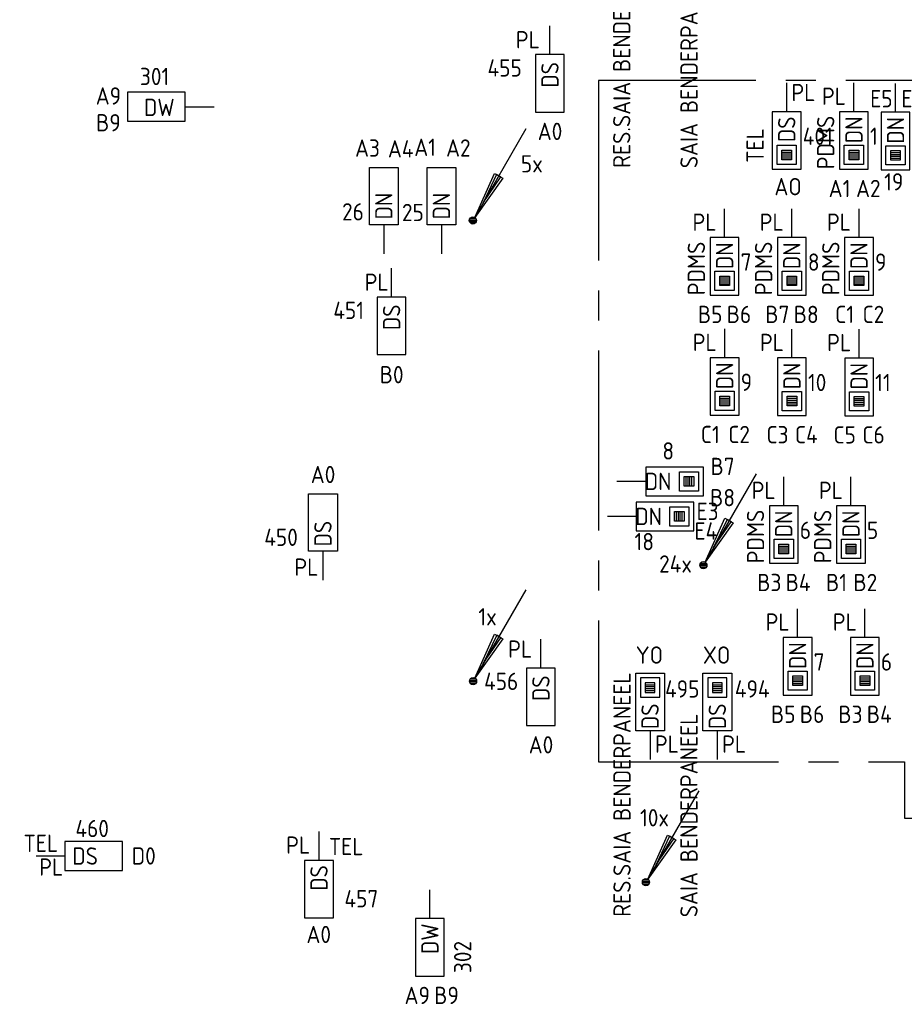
# Model space of a CAD drawing. Header units: millimetres. Extents: x 2288 to 47276, y -13790 to 63657.
# Tile 3 of 26: x 7880 to 17093, y 5625 to 15884. Entities that reach past the tile are written whole.
import ezdxf
from ezdxf.enums import TextEntityAlignment as Align

# ---------------------------------------------------------------- set-up
doc = ezdxf.new("R2010")
doc.units = ezdxf.units.MM
doc.header["$LTSCALE"] = 100
doc.linetypes.add('B0202', pattern=[28.125, 18.75, -3.125, 3.125, -3.125])
for name, color, linetype in [('EB6441--_ATTRIB', 2, 'Continuous'), ('EB6445--_ATTRIB', 2, 'Continuous'), ('EL6441--_DATACOM', 3, 'Continuous'), ('EL644104_LEIDING4', 2, 'B0202'), ('EL6445--_Datanet', 3, 'Continuous')]:
    doc.layers.add(name, color=color, linetype=linetype)
doc.styles.add('NORATT', font='isocp.shx')

# ---------------------------------------------------------------- blocks, each defined once
blk = doc.blocks.new('EA644501')
for p, q in [((-1.5, 6), (-1.5, 0)), ((1.5, 6), (-1.5, 6)), ((1.5, 0), (1.5, 6)), ((-1.5, 0), (1.5, 0))]:
    blk.add_line(p, q)
at = {"color": 2}
blk.add_line((0, 0), (0, -3), dxfattribs=at)
at = {"style": 'NORATT', "flags": 8}
for tag, p in [('NUMMERA', (-1.5, 8)), ('NUMMERB', (1.5, 8))]:
    blk.add_attdef(tag, text='', height=1.8, rotation=90, dxfattribs=at).set_placement(p, align=Align.MIDDLE_CENTER)
blk.add_attdef('CODE', text='', height=1.8, rotation=90, dxfattribs=at).set_placement((0, 0.5), align=Align.MIDDLE_LEFT)
at = {"style": 'NORATT', "flags": 9}
for tag, p in [('VERD', (0, 4)), ('PATCHSTR', (0, 4)), ('PANEEL', (0, 4)), ('NUMMER', (6, 3)), ('TYPE', (0, -2.5)), ('FABR', (0, -2.5)), ('PCODE', (0, -3)), ('PVERS', (0, -3)), ('PDATE', (0, -3))]:
    blk.add_attdef(tag, text='', height=1.8, dxfattribs=at).set_placement(p, align=Align.BOTTOM_LEFT)
at = {"color": 1, "style": 'NORATT', "flags": 9}
blk.add_attdef('HOOGTE', text='', height=1.8, dxfattribs=at).set_placement((-3, 2), align=Align.BOTTOM_LEFT)
at = {"style": 'NORATT', "flags": 9}
for tag, p in [('NUMMERAP', (8, 1.5)), ('NUMMERBP', (8, -1.5))]:
    blk.add_attdef(tag, text='', height=1.8, dxfattribs=at).set_placement(p, align=Align.MIDDLE_CENTER)
blk = doc.blocks.new('EA644502')
for p, q in [((-1.5, 6), (-1.5, 0)), ((1.5, 6), (-1.5, 6)), ((1.5, 0), (1.5, 6)), ((-1.5, 0), (1.5, 0))]:
    blk.add_line(p, q)
at = {"color": 1}
for p, q in [((-1, 5.5), (1, 5.5)), ((-1, 3.5), (-1, 5.5)), ((1, 5.5), (1, 3.5)), ((-0.5, 5), (0.5, 5)), ((-0.5, 4), (-0.5, 5)), ((0.5, 4.8), (-0.5, 4.8)), ((0.5, 4.6), (-0.5, 4.6)), ((0.5, 4.4), (-0.5, 4.4)), ((0.5, 4.2), (-0.5, 4.2)), ((0.5, 5), (0.5, 4)), ((1, 3.5), (-1, 3.5)), ((0.5, 4), (-0.5, 4))]:
    blk.add_line(p, q, dxfattribs=at)
at = {"color": 2}
blk.add_line((0, 0), (0, -3), dxfattribs=at)
at = {"style": 'NORATT', "flags": 8}
for tag, p in [('NUMMERA', (-1.5, 8)), ('NUMMERB', (1.5, 8))]:
    blk.add_attdef(tag, text='', height=1.8, rotation=90, dxfattribs=at).set_placement(p, align=Align.MIDDLE_CENTER)
blk.add_attdef('CODE', text='', height=1.8, rotation=90, dxfattribs=at).set_placement((0, 0.5), align=Align.MIDDLE_LEFT)
at = {"style": 'NORATT', "flags": 9}
for tag, p in [('VERD', (0, 4)), ('PATCHSTR', (0, 4)), ('PANEEL', (0, 4)), ('NUMMER', (6, 3)), ('HOOGTE', (-3, 2)), ('TYPE', (0, -2.5)), ('FABR', (0, -2.5)), ('PCODE', (0, -3)), ('PVERS', (0, -3)), ('PDATE', (0, -3))]:
    blk.add_attdef(tag, text='', height=1.8, dxfattribs=at).set_placement(p, align=Align.BOTTOM_LEFT)
for tag, p in [('NUMMERAP', (8, 1.5)), ('NUMMERBP', (8, -1.5))]:
    blk.add_attdef(tag, text='', height=1.8, dxfattribs=at).set_placement(p, align=Align.MIDDLE_CENTER)
blk = doc.blocks.new('EA600123')
at = {"linetype": 'Continuous'}
for p, q in [((5.5, 9.53), (0.19, 0.32)), ((-0.37, 0.07), (0.37, 0.07)), ((-0.3, 0.23), (0.3, 0.23)), ((-0.37, -0.08), (0.37, -0.08)), ((-0.3, -0.23), (0.3, -0.23))]:
    blk.add_line(p, q, dxfattribs=at)
for points in [[(3.12, 4.4), (0.19, 0.32), (2.25, 4.9)], [(2.47, 4.78), (1.06, 1.84), (2.9, 4.53)]]:
    blk.add_lwpolyline(points, close=True, dxfattribs=at)
blk.add_circle((0, 0), 0.375, dxfattribs=at)
at = {"linetype": 'Continuous', "style": 'NORATT', "flags": 8}
blk.add_attdef('KBTALB', (5, 5), '', height=1.8, dxfattribs=at)
at = {"style": 'NORATT'}
for tag, flags, p in [('CODE', 9, (0, 3)), ('M_CODE', 8, (0, 0))]:
    blk.add_attdef(tag, text='', height=1.8, dxfattribs=dict(at, flags=flags)).set_placement(p, align=Align.MIDDLE_CENTER)
at = {"linetype": 'Continuous', "style": 'NORATT', "flags": 9}
for tag, p in [('PCODE', (1.25, 0)), ('PVERS', (1.25, -2)), ('PDATE', (1.25, -4))]:
    blk.add_attdef(tag, text='', height=1.8, dxfattribs=at).set_placement(p, align=Align.MIDDLE_LEFT)

msp = doc.modelspace()

# ---------------------------------------------------------------- linework, layer by layer
at = {"layer": 'EL644104_LEIDING4', "color": 90, "linetype": 'B0202', "elevation": -600}
msp.add_lwpolyline([(21172, 15250), (13907, 15250), (13907, 8152), (17095, 8152), (17095, 7605), (17095, 7565), (18399, 7565), (18399, 8155), (21169, 8155), (21169, 10561), (21535, 10561), (21535, 11815), (21172, 11815), (21172, 15250)], dxfattribs=at)

# ---------------------------------------------------------------- block references
at = {"layer": 'EL6441--_DATACOM'}
ref = msp.add_blockref('EA600123', (12600, 13792), dxfattribs=dict(at, xscale=100, yscale=100, zscale=100))
ref.add_attrib('KBTALB', '5x', (13100, 14292), dxfattribs={"layer": 'EB6441--_ATTRIB', "color": 1, "linetype": 'Continuous', "height": 180, "style": 'NORATT', "flags": 8})
ref = msp.add_blockref('EA600123', (15000, 10200), dxfattribs=dict(at, xscale=100, yscale=100, zscale=100))
ref.add_attrib('KBTALB', '24x', (14539, 10123), dxfattribs={"layer": 'EB6441--_ATTRIB', "color": 1, "linetype": 'Continuous', "height": 180, "style": 'NORATT', "flags": 8})
ref = msp.add_blockref('EA600123', (12601, 8992), dxfattribs=dict(at, xscale=100, yscale=100, zscale=100))
ref.add_attrib('KBTALB', '1x', (12657, 9573), dxfattribs={"layer": 'EB6441--_ATTRIB', "color": 1, "linetype": 'Continuous', "height": 180, "style": 'NORATT', "flags": 8})
ref = msp.add_blockref('EA600123', (14402, 6898, 5400), dxfattribs=dict(at, xscale=100, yscale=100, zscale=100))
ref.add_attrib('KBTALB', '10x', (14340, 7479, 5400), dxfattribs={"layer": 'EB6441--_ATTRIB', "color": 1, "linetype": 'Continuous', "height": 180, "style": 'NORATT', "flags": 8})
at = {"layer": 'EL6445--_Datanet'}
ref = msp.add_blockref('EA644502', (14445, 16275), dxfattribs=dict(at, xscale=-100, yscale=100, zscale=100))
ref.add_attrib('CODE', 'DS', dxfattribs={"layer": 'EB6445--_ATTRIB', "color": 1, "height": 180, "rotation": 90, "style": 'NORATT', "flags": 8}).set_placement((14445, 16559), align=Align.MIDDLE_RIGHT)
ref.add_attrib('NUMMERA', 'YO', dxfattribs={"layer": 'EB6445--_ATTRIB', "color": 1, "height": 180, "style": 'NORATT', "flags": 8}).set_placement((14438, 17064), align=Align.MIDDLE_CENTER)
ref.add_attrib('PATCHSTR', 'RES.SAIA BENDERPANEEL', dxfattribs={"layer": 'EB6445--_ATTRIB', "color": 1, "height": 180, "rotation": 90, "style": 'NORATT', "flags": 8}).set_placement((14294, 14340), align=Align.BOTTOM_LEFT)
ref.add_attrib('HOOGTE', 'PL', dxfattribs={"layer": 'EB6445--_ATTRIB', "color": 1, "height": 180, "style": 'NORATT', "flags": 8}).set_placement((14495, 15992), align=Align.BOTTOM_LEFT)
ref.add_attrib('TYPE', '493', dxfattribs={"layer": 'EB6445--_ATTRIB', "color": 1, "height": 180, "style": 'NORATT', "flags": 8}).set_placement((14605, 16567), align=Align.BOTTOM_LEFT)
ref = msp.add_blockref('EA644502', (15145, 16275), dxfattribs=dict(at, xscale=-100, yscale=100, zscale=100))
ref.add_attrib('CODE', 'DS', dxfattribs={"layer": 'EB6445--_ATTRIB', "color": 1, "height": 180, "rotation": 90, "style": 'NORATT', "flags": 8}).set_placement((15145, 16559), align=Align.MIDDLE_RIGHT)
ref.add_attrib('NUMMERA', 'XO', dxfattribs={"layer": 'EB6445--_ATTRIB', "color": 1, "height": 180, "style": 'NORATT', "flags": 8}).set_placement((15138, 17064), align=Align.MIDDLE_CENTER)
ref.add_attrib('PATCHSTR', 'SAIA BENDERPANEEL', dxfattribs={"layer": 'EB6445--_ATTRIB', "color": 1, "height": 180, "rotation": 90, "style": 'NORATT', "flags": 8}).set_placement((14995, 14336), align=Align.BOTTOM_LEFT)
ref.add_attrib('HOOGTE', 'PL', dxfattribs={"layer": 'EB6445--_ATTRIB', "color": 1, "height": 180, "style": 'NORATT', "flags": 8}).set_placement((15195, 15992), align=Align.BOTTOM_LEFT)
ref.add_attrib('TYPE', '492', dxfattribs={"layer": 'EB6445--_ATTRIB', "color": 1, "height": 180, "style": 'NORATT', "flags": 8}).set_placement((15328, 16567), align=Align.BOTTOM_LEFT)
ref = msp.add_blockref('EA644501', (13402, 15520), dxfattribs=dict(at, xscale=100, yscale=100, zscale=100, rotation=180))
ref.add_attrib('CODE', 'DS', dxfattribs={"layer": 'EB6445--_ATTRIB', "color": 1, "height": 180, "rotation": 90, "style": 'NORATT', "flags": 8}).set_placement((13402, 15175), align=Align.MIDDLE_LEFT)
ref.add_attrib('NUMMERA', 'A0', dxfattribs={"layer": 'EB6445--_ATTRIB', "color": 1, "height": 180, "style": 'NORATT', "flags": 8}).set_placement((13403, 14720), align=Align.MIDDLE_CENTER)
ref.add_attrib('VERD', ' PL', dxfattribs={"layer": 'EB6445--_ATTRIB', "color": 1, "height": 180, "style": 'NORATT', "flags": 8}).set_placement((12944, 15531), align=Align.BOTTOM_LEFT)
ref.add_attrib('TYPE', '455', dxfattribs={"layer": 'EB6445--_ATTRIB', "color": 1, "height": 180, "style": 'NORATT', "flags": 8}).set_placement((12752, 15237), align=Align.BOTTOM_LEFT)
ref = msp.add_blockref('EA644501', (9604, 14977, 2800), dxfattribs=dict(at, xscale=100, yscale=100, zscale=100, rotation=89.99999999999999))
ref.add_attrib('CODE', 'DW', dxfattribs={"layer": 'EB6445--_ATTRIB', "color": 1, "height": 180, "style": 'NORATT', "flags": 8}).set_placement((9174, 14970, 2800), align=Align.MIDDLE_LEFT)
ref.add_attrib('NUMMERA', 'A9', dxfattribs={"layer": 'EB6445--_ATTRIB', "color": 1, "height": 180, "style": 'NORATT', "flags": 8}).set_placement((8804, 15089, 2800), align=Align.MIDDLE_CENTER)
ref.add_attrib('NUMMERB', 'B9', dxfattribs={"layer": 'EB6445--_ATTRIB', "color": 1, "height": 180, "style": 'NORATT', "flags": 8}).set_placement((8804, 14810, 2800), align=Align.MIDDLE_CENTER)
ref.add_attrib('TYPE', '301', dxfattribs={"layer": 'EB6445--_ATTRIB', "color": 1, "height": 180, "style": 'NORATT', "flags": 8}).set_placement((9285, 15292, 2800), align=Align.MIDDLE_CENTER)
ref = msp.add_blockref('EA644502', (15868, 14925), dxfattribs=dict(at, xscale=100, yscale=100, zscale=100, rotation=180))
ref.add_attrib('CODE', 'DS', dxfattribs={"layer": 'EB6445--_ATTRIB', "color": 1, "height": 180, "rotation": 90, "style": 'NORATT', "flags": 8}).set_placement((15868, 14875), align=Align.MIDDLE_RIGHT)
ref.add_attrib('NUMMERA', 'AO', dxfattribs={"layer": 'EB6445--_ATTRIB', "color": 1, "height": 180, "style": 'NORATT', "flags": 8}).set_placement((15882, 14144), align=Align.MIDDLE_CENTER)
ref.add_attrib('PATCHSTR', 'TEL', dxfattribs={"layer": 'EB6445--_ATTRIB', "color": 1, "height": 180, "rotation": 90, "style": 'NORATT', "flags": 8}).set_placement((15683, 14393), align=Align.BOTTOM_LEFT)
ref.add_attrib('HOOGTE', 'PL', dxfattribs={"layer": 'EB6445--_ATTRIB', "color": 1, "height": 180, "style": 'NORATT', "flags": 8}).set_placement((15917, 14981), align=Align.BOTTOM_LEFT)
ref.add_attrib('TYPE', '401', dxfattribs={"layer": 'EB6445--_ATTRIB', "color": 1, "height": 180, "style": 'NORATT', "flags": 8}).set_placement((16035, 14525), align=Align.BOTTOM_LEFT)
ref = msp.add_blockref('EA644502', (16568, 14925), dxfattribs=dict(at, xscale=100, yscale=100, zscale=100, rotation=180))
ref.add_attrib('CODE', 'DN', dxfattribs={"layer": 'EB6445--_ATTRIB', "color": 1, "height": 180, "rotation": 90, "style": 'NORATT', "flags": 8}).set_placement((16568, 14875), align=Align.MIDDLE_RIGHT)
ref.add_attrib('NUMMERA', 'A1', dxfattribs={"layer": 'EB6445--_ATTRIB', "color": 1, "height": 180, "style": 'NORATT', "flags": 8}).set_placement((16418, 14125), align=Align.MIDDLE_CENTER)
ref.add_attrib('NUMMERB', 'A2', dxfattribs={"layer": 'EB6445--_ATTRIB', "color": 1, "height": 180, "style": 'NORATT', "flags": 8}).set_placement((16718, 14125), align=Align.MIDDLE_CENTER)
ref.add_attrib('PATCHSTR', 'PDMS', dxfattribs={"layer": 'EB6445--_ATTRIB', "color": 1, "height": 180, "rotation": 90, "style": 'NORATT', "flags": 8}).set_placement((16418, 14325), align=Align.BOTTOM_LEFT)
ref.add_attrib('HOOGTE', 'PL', dxfattribs={"layer": 'EB6445--_ATTRIB', "color": 1, "height": 180, "style": 'NORATT', "flags": 8}).set_placement((16235, 14942), align=Align.BOTTOM_LEFT)
ref.add_attrib('TYPE', '1', dxfattribs={"layer": 'EB6445--_ATTRIB', "color": 1, "height": 180, "style": 'NORATT', "flags": 8}).set_placement((16735, 14525), align=Align.BOTTOM_LEFT)
ref = msp.add_blockref('EA644502', (17001, 14920), dxfattribs=dict(at, xscale=100, yscale=100, zscale=100, rotation=180))
ref.add_attrib('CODE', 'DN', dxfattribs={"layer": 'EB6445--_ATTRIB', "color": 1, "height": 180, "rotation": 90, "style": 'NORATT', "flags": 8}).set_placement((17001, 14870), align=Align.MIDDLE_RIGHT)
ref.add_attrib('NUMMERA', 'E5', dxfattribs={"layer": 'EB6445--_ATTRIB', "color": 1, "height": 180, "style": 'NORATT', "flags": 8}).set_placement((16854, 15060), align=Align.MIDDLE_CENTER)
ref.add_attrib('NUMMERB', 'E6', dxfattribs={"layer": 'EB6445--_ATTRIB', "color": 1, "height": 180, "style": 'NORATT', "flags": 8}).set_placement((17178, 15060), align=Align.MIDDLE_CENTER)
ref.add_attrib('TYPE', '19', dxfattribs={"layer": 'EB6445--_ATTRIB', "color": 1, "height": 180, "style": 'NORATT', "flags": 8}).set_placement((16883, 14050), align=Align.BOTTOM_LEFT)
ref = msp.add_blockref('EA644501', (11672, 13745), dxfattribs=dict(at, xscale=-100, yscale=100, zscale=100))
ref.add_attrib('CODE', 'DN', dxfattribs={"layer": 'EB6445--_ATTRIB', "color": 1, "height": 180, "rotation": 90, "style": 'NORATT', "flags": 8}).set_placement((11672, 13802), align=Align.MIDDLE_LEFT)
ref.add_attrib('NUMMERA', 'A3', dxfattribs={"layer": 'EB6445--_ATTRIB', "color": 1, "height": 180, "style": 'NORATT', "flags": 8}).set_placement((11502, 14546), align=Align.MIDDLE_CENTER)
ref.add_attrib('NUMMERB', 'A4', dxfattribs={"layer": 'EB6445--_ATTRIB', "color": 1, "height": 180, "style": 'NORATT', "flags": 8}).set_placement((11848, 14538), align=Align.MIDDLE_CENTER)
ref.add_attrib('TYPE', '26', dxfattribs={"layer": 'EB6445--_ATTRIB', "color": 1, "height": 180, "style": 'NORATT', "flags": 8}).set_placement((11237, 13738), align=Align.BOTTOM_LEFT)
ref = msp.add_blockref('EA644501', (12272, 13745), dxfattribs=dict(at, xscale=-100, yscale=100, zscale=100))
ref.add_attrib('CODE', 'DN', dxfattribs={"layer": 'EB6445--_ATTRIB', "color": 1, "height": 180, "rotation": 90, "style": 'NORATT', "flags": 8}).set_placement((12272, 13802), align=Align.MIDDLE_LEFT)
ref.add_attrib('NUMMERA', 'A1', dxfattribs={"layer": 'EB6445--_ATTRIB', "color": 1, "height": 180, "style": 'NORATT', "flags": 8}).set_placement((12102, 14554), align=Align.MIDDLE_CENTER)
ref.add_attrib('NUMMERB', 'A2', dxfattribs={"layer": 'EB6445--_ATTRIB', "color": 1, "height": 180, "style": 'NORATT', "flags": 8}).set_placement((12448, 14547), align=Align.MIDDLE_CENTER)
ref.add_attrib('TYPE', '25', dxfattribs={"layer": 'EB6445--_ATTRIB', "color": 1, "height": 180, "style": 'NORATT', "flags": 8}).set_placement((11861, 13731), align=Align.BOTTOM_LEFT)
ref = msp.add_blockref('EA644502', (15221, 13613), dxfattribs=dict(at, xscale=100, yscale=100, zscale=100, rotation=180))
ref.add_attrib('CODE', 'DN', dxfattribs={"layer": 'EB6445--_ATTRIB', "color": 1, "height": 180, "rotation": 90, "style": 'NORATT', "flags": 8}).set_placement((15221, 13563), align=Align.MIDDLE_RIGHT)
ref.add_attrib('NUMMERA', 'B5', dxfattribs={"layer": 'EB6445--_ATTRIB', "color": 1, "height": 180, "style": 'NORATT', "flags": 8}).set_placement((15071, 12813), align=Align.MIDDLE_CENTER)
ref.add_attrib('NUMMERB', 'B6', dxfattribs={"layer": 'EB6445--_ATTRIB', "color": 1, "height": 180, "style": 'NORATT', "flags": 8}).set_placement((15371, 12813), align=Align.MIDDLE_CENTER)
ref.add_attrib('PATCHSTR', 'PDMS', dxfattribs={"layer": 'EB6445--_ATTRIB', "color": 1, "height": 180, "rotation": 90, "style": 'NORATT', "flags": 8}).set_placement((15071, 13013), align=Align.BOTTOM_LEFT)
ref.add_attrib('HOOGTE', 'PL', dxfattribs={"layer": 'EB6445--_ATTRIB', "color": 1, "height": 180, "style": 'NORATT', "flags": 8}).set_placement((14887, 13630), align=Align.BOTTOM_LEFT)
ref.add_attrib('TYPE', '7', dxfattribs={"layer": 'EB6445--_ATTRIB', "color": 1, "height": 180, "style": 'NORATT', "flags": 8}).set_placement((15388, 13214), align=Align.BOTTOM_LEFT)
ref = msp.add_blockref('EA644502', (15921, 13613), dxfattribs=dict(at, xscale=100, yscale=100, zscale=100, rotation=180))
ref.add_attrib('CODE', 'DN', dxfattribs={"layer": 'EB6445--_ATTRIB', "color": 1, "height": 180, "rotation": 90, "style": 'NORATT', "flags": 8}).set_placement((15921, 13563), align=Align.MIDDLE_RIGHT)
ref.add_attrib('NUMMERA', 'B7', dxfattribs={"layer": 'EB6445--_ATTRIB', "color": 1, "height": 180, "style": 'NORATT', "flags": 8}).set_placement((15771, 12813), align=Align.MIDDLE_CENTER)
ref.add_attrib('NUMMERB', 'B8', dxfattribs={"layer": 'EB6445--_ATTRIB', "color": 1, "height": 180, "style": 'NORATT', "flags": 8}).set_placement((16071, 12813), align=Align.MIDDLE_CENTER)
ref.add_attrib('PATCHSTR', 'PDMS', dxfattribs={"layer": 'EB6445--_ATTRIB', "color": 1, "height": 180, "rotation": 90, "style": 'NORATT', "flags": 8}).set_placement((15771, 13013), align=Align.BOTTOM_LEFT)
ref.add_attrib('HOOGTE', 'PL', dxfattribs={"layer": 'EB6445--_ATTRIB', "color": 1, "height": 180, "style": 'NORATT', "flags": 8}).set_placement((15587, 13630), align=Align.BOTTOM_LEFT)
ref.add_attrib('TYPE', '8', dxfattribs={"layer": 'EB6445--_ATTRIB', "color": 1, "height": 180, "style": 'NORATT', "flags": 8}).set_placement((16088, 13214), align=Align.BOTTOM_LEFT)
ref = msp.add_blockref('EA644502', (16621, 13613), dxfattribs=dict(at, xscale=100, yscale=100, zscale=100, rotation=180))
ref.add_attrib('CODE', 'DN', dxfattribs={"layer": 'EB6445--_ATTRIB', "color": 1, "height": 180, "rotation": 90, "style": 'NORATT', "flags": 8}).set_placement((16621, 13563), align=Align.MIDDLE_RIGHT)
ref.add_attrib('NUMMERA', 'C1', dxfattribs={"layer": 'EB6445--_ATTRIB', "color": 1, "height": 180, "style": 'NORATT', "flags": 8}).set_placement((16471, 12813), align=Align.MIDDLE_CENTER)
ref.add_attrib('NUMMERB', 'C2', dxfattribs={"layer": 'EB6445--_ATTRIB', "color": 1, "height": 180, "style": 'NORATT', "flags": 8}).set_placement((16771, 12813), align=Align.MIDDLE_CENTER)
ref.add_attrib('PATCHSTR', 'PDMS', dxfattribs={"layer": 'EB6445--_ATTRIB', "color": 1, "height": 180, "rotation": 90, "style": 'NORATT', "flags": 8}).set_placement((16471, 13013), align=Align.BOTTOM_LEFT)
ref.add_attrib('HOOGTE', 'PL', dxfattribs={"layer": 'EB6445--_ATTRIB', "color": 1, "height": 180, "style": 'NORATT', "flags": 8}).set_placement((16287, 13630), align=Align.BOTTOM_LEFT)
ref.add_attrib('TYPE', '9', dxfattribs={"layer": 'EB6445--_ATTRIB', "color": 1, "height": 180, "style": 'NORATT', "flags": 8}).set_placement((16788, 13214), align=Align.BOTTOM_LEFT)
ref = msp.add_blockref('EA644501', (11753, 12994), dxfattribs=dict(at, xscale=100, yscale=100, zscale=100, rotation=180))
ref.add_attrib('CODE', 'DS', dxfattribs={"layer": 'EB6445--_ATTRIB', "color": 1, "height": 180, "rotation": 90, "style": 'NORATT', "flags": 8}).set_placement((11753, 12649), align=Align.MIDDLE_LEFT)
ref.add_attrib('NUMMERA', 'B0', dxfattribs={"layer": 'EB6445--_ATTRIB', "color": 1, "height": 180, "style": 'NORATT', "flags": 8}).set_placement((11754, 12185), align=Align.MIDDLE_CENTER)
ref.add_attrib('VERD', ' PL', dxfattribs={"layer": 'EB6445--_ATTRIB', "color": 1, "height": 180, "style": 'NORATT', "flags": 8}).set_placement((11370, 13005), align=Align.BOTTOM_LEFT)
ref.add_attrib('TYPE', '451', dxfattribs={"layer": 'EB6445--_ATTRIB', "color": 1, "height": 180, "style": 'NORATT', "flags": 8}).set_placement((11146, 12711), align=Align.BOTTOM_LEFT)
ref = msp.add_blockref('EA644502', (15222, 12362), dxfattribs=dict(at, xscale=100, yscale=100, zscale=100, rotation=180))
ref.add_attrib('CODE', 'DN', dxfattribs={"layer": 'EB6445--_ATTRIB', "color": 1, "height": 180, "rotation": 90, "style": 'NORATT', "flags": 8}).set_placement((15222, 12312), align=Align.MIDDLE_RIGHT)
ref.add_attrib('NUMMERA', 'C1', dxfattribs={"layer": 'EB6445--_ATTRIB', "color": 1, "height": 180, "style": 'NORATT', "flags": 8}).set_placement((15072, 11562), align=Align.MIDDLE_CENTER)
ref.add_attrib('NUMMERB', 'C2', dxfattribs={"layer": 'EB6445--_ATTRIB', "color": 1, "height": 180, "style": 'NORATT', "flags": 8}).set_placement((15372, 11562), align=Align.MIDDLE_CENTER)
ref.add_attrib('HOOGTE', 'PL', dxfattribs={"layer": 'EB6445--_ATTRIB', "color": 1, "height": 180, "style": 'NORATT', "flags": 8}).set_placement((14889, 12378), align=Align.BOTTOM_LEFT)
ref.add_attrib('TYPE', '9', dxfattribs={"layer": 'EB6445--_ATTRIB', "color": 1, "height": 180, "style": 'NORATT', "flags": 8}).set_placement((15389, 11962), align=Align.BOTTOM_LEFT)
ref = msp.add_blockref('EA644502', (15922, 12360), dxfattribs=dict(at, xscale=100, yscale=100, zscale=100, rotation=180))
ref.add_attrib('CODE', 'DN', dxfattribs={"layer": 'EB6445--_ATTRIB', "color": 1, "height": 180, "rotation": 90, "style": 'NORATT', "flags": 8}).set_placement((15922, 12310), align=Align.MIDDLE_RIGHT)
ref.add_attrib('NUMMERA', 'C3', dxfattribs={"layer": 'EB6445--_ATTRIB', "color": 1, "height": 180, "style": 'NORATT', "flags": 8}).set_placement((15772, 11560), align=Align.MIDDLE_CENTER)
ref.add_attrib('NUMMERB', 'C4', dxfattribs={"layer": 'EB6445--_ATTRIB', "color": 1, "height": 180, "style": 'NORATT', "flags": 8}).set_placement((16072, 11560), align=Align.MIDDLE_CENTER)
ref.add_attrib('HOOGTE', 'PL', dxfattribs={"layer": 'EB6445--_ATTRIB', "color": 1, "height": 180, "style": 'NORATT', "flags": 8}).set_placement((15589, 12377), align=Align.BOTTOM_LEFT)
ref.add_attrib('TYPE', '10', dxfattribs={"layer": 'EB6445--_ATTRIB', "color": 1, "height": 180, "style": 'NORATT', "flags": 8}).set_placement((16089, 11960), align=Align.BOTTOM_LEFT)
ref = msp.add_blockref('EA644502', (16622, 12358), dxfattribs=dict(at, xscale=100, yscale=100, zscale=100, rotation=180))
ref.add_attrib('CODE', 'DN', dxfattribs={"layer": 'EB6445--_ATTRIB', "color": 1, "height": 180, "rotation": 90, "style": 'NORATT', "flags": 8}).set_placement((16622, 12308), align=Align.MIDDLE_RIGHT)
ref.add_attrib('NUMMERA', 'C5', dxfattribs={"layer": 'EB6445--_ATTRIB', "color": 1, "height": 180, "style": 'NORATT', "flags": 8}).set_placement((16472, 11558), align=Align.MIDDLE_CENTER)
ref.add_attrib('NUMMERB', 'C6', dxfattribs={"layer": 'EB6445--_ATTRIB', "color": 1, "height": 180, "style": 'NORATT', "flags": 8}).set_placement((16772, 11558), align=Align.MIDDLE_CENTER)
ref.add_attrib('HOOGTE', 'PL', dxfattribs={"layer": 'EB6445--_ATTRIB', "color": 1, "height": 180, "style": 'NORATT', "flags": 8}).set_placement((16289, 12375), align=Align.BOTTOM_LEFT)
ref.add_attrib('TYPE', '11', dxfattribs={"layer": 'EB6445--_ATTRIB', "color": 1, "height": 180, "style": 'NORATT', "flags": 8}).set_placement((16789, 11959), align=Align.BOTTOM_LEFT)
ref = msp.add_blockref('EA644502', (14400, 11073), dxfattribs=dict(at, xscale=100, yscale=100, zscale=100, rotation=270))
ref.add_attrib('CODE', 'DN', dxfattribs={"layer": 'EB6445--_ATTRIB', "color": 1, "height": 180, "style": 'NORATT', "flags": 8}).set_placement((14668, 11073), align=Align.MIDDLE_RIGHT)
ref.add_attrib('NUMMERA', 'B7', dxfattribs={"layer": 'EB6445--_ATTRIB', "color": 1, "height": 180, "style": 'NORATT', "flags": 8}).set_placement((15200, 11229), align=Align.MIDDLE_CENTER)
ref.add_attrib('NUMMERB', 'B8', dxfattribs={"layer": 'EB6445--_ATTRIB', "color": 1, "height": 180, "style": 'NORATT', "flags": 8}).set_placement((15200, 10904), align=Align.MIDDLE_CENTER)
ref.add_attrib('TYPE', '8', dxfattribs={"layer": 'EB6445--_ATTRIB', "color": 1, "height": 180, "style": 'NORATT', "flags": 8}).set_placement((14573, 11247), align=Align.BOTTOM_LEFT)
ref = msp.add_blockref('EA644501', (11038, 10345), dxfattribs=dict(at, xscale=-100, yscale=100, zscale=100))
ref.add_attrib('CODE', 'DS', dxfattribs={"layer": 'EB6445--_ATTRIB', "color": 1, "height": 180, "rotation": -270, "style": 'NORATT', "flags": 8}).set_placement((11038, 10395), align=Align.MIDDLE_LEFT)
ref.add_attrib('NUMMERA', 'A0', dxfattribs={"layer": 'EB6445--_ATTRIB', "color": 1, "height": 180, "style": 'NORATT', "flags": 8}).set_placement((11039, 11145), align=Align.MIDDLE_CENTER)
ref.add_attrib('VERD', ' PL', dxfattribs={"layer": 'EB6445--_ATTRIB', "color": 1, "height": 180, "style": 'NORATT', "flags": 8}).set_placement((10638, 10036), align=Align.BOTTOM_LEFT)
ref.add_attrib('TYPE', '450', dxfattribs={"layer": 'EB6445--_ATTRIB', "color": 1, "height": 180, "style": 'NORATT', "flags": 8}).set_placement((10427, 10347), align=Align.BOTTOM_LEFT)
ref = msp.add_blockref('EA644502', (15837, 10820), dxfattribs=dict(at, xscale=100, yscale=100, zscale=100, rotation=180))
ref.add_attrib('CODE', 'DN', dxfattribs={"layer": 'EB6445--_ATTRIB', "color": 1, "height": 180, "rotation": 90, "style": 'NORATT', "flags": 8}).set_placement((15837, 10770), align=Align.MIDDLE_RIGHT)
ref.add_attrib('NUMMERA', 'B3', dxfattribs={"layer": 'EB6445--_ATTRIB', "color": 1, "height": 180, "style": 'NORATT', "flags": 8}).set_placement((15687, 10020), align=Align.MIDDLE_CENTER)
ref.add_attrib('NUMMERB', 'B4', dxfattribs={"layer": 'EB6445--_ATTRIB', "color": 1, "height": 180, "style": 'NORATT', "flags": 8}).set_placement((15987, 10020), align=Align.MIDDLE_CENTER)
ref.add_attrib('PATCHSTR', 'PDMS', dxfattribs={"layer": 'EB6445--_ATTRIB', "color": 1, "height": 180, "rotation": 90, "style": 'NORATT', "flags": 8}).set_placement((15687, 10220), align=Align.BOTTOM_LEFT)
ref.add_attrib('HOOGTE', 'PL', dxfattribs={"layer": 'EB6445--_ATTRIB', "color": 1, "height": 180, "style": 'NORATT', "flags": 8}).set_placement((15503, 10836), align=Align.BOTTOM_LEFT)
ref.add_attrib('TYPE', '6', dxfattribs={"layer": 'EB6445--_ATTRIB', "color": 1, "height": 180, "style": 'NORATT', "flags": 8}).set_placement((16004, 10420), align=Align.BOTTOM_LEFT)
ref = msp.add_blockref('EA644502', (16537, 10820), dxfattribs=dict(at, xscale=100, yscale=100, zscale=100, rotation=180))
ref.add_attrib('CODE', 'DN', dxfattribs={"layer": 'EB6445--_ATTRIB', "color": 1, "height": 180, "rotation": 90, "style": 'NORATT', "flags": 8}).set_placement((16537, 10770), align=Align.MIDDLE_RIGHT)
ref.add_attrib('NUMMERA', 'B1', dxfattribs={"layer": 'EB6445--_ATTRIB', "color": 1, "height": 180, "style": 'NORATT', "flags": 8}).set_placement((16387, 10020), align=Align.MIDDLE_CENTER)
ref.add_attrib('NUMMERB', 'B2', dxfattribs={"layer": 'EB6445--_ATTRIB', "color": 1, "height": 180, "style": 'NORATT', "flags": 8}).set_placement((16687, 10020), align=Align.MIDDLE_CENTER)
ref.add_attrib('PATCHSTR', 'PDMS', dxfattribs={"layer": 'EB6445--_ATTRIB', "color": 1, "height": 180, "rotation": 90, "style": 'NORATT', "flags": 8}).set_placement((16387, 10220), align=Align.BOTTOM_LEFT)
ref.add_attrib('HOOGTE', 'PL', dxfattribs={"layer": 'EB6445--_ATTRIB', "color": 1, "height": 180, "style": 'NORATT', "flags": 8}).set_placement((16203, 10836), align=Align.BOTTOM_LEFT)
ref.add_attrib('TYPE', '5', dxfattribs={"layer": 'EB6445--_ATTRIB', "color": 1, "height": 180, "style": 'NORATT', "flags": 8}).set_placement((16704, 10420), align=Align.BOTTOM_LEFT)
ref = msp.add_blockref('EA644502', (14300, 10708), dxfattribs=dict(at, xscale=100, yscale=100, zscale=100, rotation=270))
ref.add_attrib('CODE', 'DN', dxfattribs={"layer": 'EB6445--_ATTRIB', "color": 1, "height": 180, "style": 'NORATT', "flags": 8}).set_placement((14569, 10708), align=Align.MIDDLE_RIGHT)
ref.add_attrib('NUMMERA', 'E3', dxfattribs={"layer": 'EB6445--_ATTRIB', "color": 1, "height": 180, "style": 'NORATT', "flags": 8}).set_placement((15044, 10761), align=Align.MIDDLE_CENTER)
ref.add_attrib('NUMMERB', 'E4', dxfattribs={"layer": 'EB6445--_ATTRIB', "color": 1, "height": 180, "style": 'NORATT', "flags": 8}).set_placement((15026, 10556), align=Align.MIDDLE_CENTER)
ref.add_attrib('TYPE', '18', dxfattribs={"layer": 'EB6445--_ATTRIB', "color": 1, "height": 180, "style": 'NORATT', "flags": 8}).set_placement((14283, 10302), align=Align.BOTTOM_LEFT)
ref = msp.add_blockref('EA644502', (15982, 9447), dxfattribs=dict(at, xscale=100, yscale=100, zscale=100, rotation=180))
ref.add_attrib('CODE', 'DN', dxfattribs={"layer": 'EB6445--_ATTRIB', "color": 1, "height": 180, "rotation": 90, "style": 'NORATT', "flags": 8}).set_placement((15982, 9397), align=Align.MIDDLE_RIGHT)
ref.add_attrib('NUMMERA', 'B5', dxfattribs={"layer": 'EB6445--_ATTRIB', "color": 1, "height": 180, "style": 'NORATT', "flags": 8}).set_placement((15832, 8647), align=Align.MIDDLE_CENTER)
ref.add_attrib('NUMMERB', 'B6', dxfattribs={"layer": 'EB6445--_ATTRIB', "color": 1, "height": 180, "style": 'NORATT', "flags": 8}).set_placement((16132, 8647), align=Align.MIDDLE_CENTER)
ref.add_attrib('HOOGTE', 'PL', dxfattribs={"layer": 'EB6445--_ATTRIB', "color": 1, "height": 180, "style": 'NORATT', "flags": 8}).set_placement((15648, 9464), align=Align.BOTTOM_LEFT)
ref.add_attrib('TYPE', '7', dxfattribs={"layer": 'EB6445--_ATTRIB', "color": 1, "height": 180, "style": 'NORATT', "flags": 8}).set_placement((16149, 9048), align=Align.BOTTOM_LEFT)
ref = msp.add_blockref('EA644502', (16682, 9447), dxfattribs=dict(at, xscale=100, yscale=100, zscale=100, rotation=180))
ref.add_attrib('CODE', 'DN', dxfattribs={"layer": 'EB6445--_ATTRIB', "color": 1, "height": 180, "rotation": 90, "style": 'NORATT', "flags": 8}).set_placement((16682, 9397), align=Align.MIDDLE_RIGHT)
ref.add_attrib('NUMMERA', 'B3', dxfattribs={"layer": 'EB6445--_ATTRIB', "color": 1, "height": 180, "style": 'NORATT', "flags": 8}).set_placement((16532, 8647), align=Align.MIDDLE_CENTER)
ref.add_attrib('NUMMERB', 'B4', dxfattribs={"layer": 'EB6445--_ATTRIB', "color": 1, "height": 180, "style": 'NORATT', "flags": 8}).set_placement((16832, 8647), align=Align.MIDDLE_CENTER)
ref.add_attrib('HOOGTE', 'PL', dxfattribs={"layer": 'EB6445--_ATTRIB', "color": 1, "height": 180, "style": 'NORATT', "flags": 8}).set_placement((16348, 9464), align=Align.BOTTOM_LEFT)
ref.add_attrib('TYPE', '6', dxfattribs={"layer": 'EB6445--_ATTRIB', "color": 1, "height": 180, "style": 'NORATT', "flags": 8}).set_placement((16849, 9048), align=Align.BOTTOM_LEFT)
ref = msp.add_blockref('EA644502', (14445, 8475), dxfattribs=dict(at, xscale=-100, yscale=100, zscale=100))
ref.add_attrib('CODE', 'DS', dxfattribs={"layer": 'EB6445--_ATTRIB', "color": 1, "height": 180, "rotation": 90, "style": 'NORATT', "flags": 8}).set_placement((14445, 8759), align=Align.MIDDLE_RIGHT)
ref.add_attrib('NUMMERA', 'YO', dxfattribs={"layer": 'EB6445--_ATTRIB', "color": 1, "height": 180, "style": 'NORATT', "flags": 8}).set_placement((14438, 9264), align=Align.MIDDLE_CENTER)
ref.add_attrib('PATCHSTR', 'RES.SAIA BENDERPANEEL', dxfattribs={"layer": 'EB6445--_ATTRIB', "color": 1, "height": 180, "rotation": 90, "style": 'NORATT', "flags": 8}).set_placement((14297, 6537), align=Align.BOTTOM_LEFT)
ref.add_attrib('HOOGTE', 'PL', dxfattribs={"layer": 'EB6445--_ATTRIB', "color": 1, "height": 180, "style": 'NORATT', "flags": 8}).set_placement((14495, 8192), align=Align.BOTTOM_LEFT)
ref.add_attrib('TYPE', '495', dxfattribs={"layer": 'EB6445--_ATTRIB', "color": 1, "height": 180, "style": 'NORATT', "flags": 8}).set_placement((14601, 8767), align=Align.BOTTOM_LEFT)
ref = msp.add_blockref('EA644501', (13308, 9129), dxfattribs=dict(at, xscale=100, yscale=100, zscale=100, rotation=180))
ref.add_attrib('CODE', 'DS', dxfattribs={"layer": 'EB6445--_ATTRIB', "color": 1, "height": 180, "rotation": 90, "style": 'NORATT', "flags": 8}).set_placement((13308, 8784), align=Align.MIDDLE_LEFT)
ref.add_attrib('NUMMERA', 'A0', dxfattribs={"layer": 'EB6445--_ATTRIB', "color": 1, "height": 180, "style": 'NORATT', "flags": 8}).set_placement((13309, 8329), align=Align.MIDDLE_CENTER)
ref.add_attrib('VERD', ' PL', dxfattribs={"layer": 'EB6445--_ATTRIB', "color": 1, "height": 180, "style": 'NORATT', "flags": 8}).set_placement((12864, 9182), align=Align.BOTTOM_LEFT)
ref.add_attrib('TYPE', '456', dxfattribs={"layer": 'EB6445--_ATTRIB', "color": 1, "height": 180, "style": 'NORATT', "flags": 8}).set_placement((12716, 8846), align=Align.BOTTOM_LEFT)
ref = msp.add_blockref('EA644502', (15145, 8475), dxfattribs=dict(at, xscale=-100, yscale=100, zscale=100))
ref.add_attrib('CODE', 'DS', dxfattribs={"layer": 'EB6445--_ATTRIB', "color": 1, "height": 180, "rotation": 90, "style": 'NORATT', "flags": 8}).set_placement((15145, 8759), align=Align.MIDDLE_RIGHT)
ref.add_attrib('NUMMERA', 'XO', dxfattribs={"layer": 'EB6445--_ATTRIB', "color": 1, "height": 180, "style": 'NORATT', "flags": 8}).set_placement((15138, 9264), align=Align.MIDDLE_CENTER)
ref.add_attrib('PATCHSTR', 'SAIA BENDERPANEEL', dxfattribs={"layer": 'EB6445--_ATTRIB', "color": 1, "height": 180, "rotation": 90, "style": 'NORATT', "flags": 8}).set_placement((14994, 6532), align=Align.BOTTOM_LEFT)
ref.add_attrib('HOOGTE', 'PL', dxfattribs={"layer": 'EB6445--_ATTRIB', "color": 1, "height": 180, "style": 'NORATT', "flags": 8}).set_placement((15195, 8192), align=Align.BOTTOM_LEFT)
ref.add_attrib('TYPE', '494', dxfattribs={"layer": 'EB6445--_ATTRIB', "color": 1, "height": 180, "style": 'NORATT', "flags": 8}).set_placement((15328, 8767), align=Align.BOTTOM_LEFT)
ref = msp.add_blockref('EA644501', (8350, 7170), dxfattribs=dict(at, xscale=100, yscale=100, zscale=100, rotation=270))
ref.add_attrib('CODE', 'DS', dxfattribs={"layer": 'EB6445--_ATTRIB', "color": 1, "height": 180, "style": 'NORATT', "flags": 8}).set_placement((8695, 7170), align=Align.MIDDLE_RIGHT)
ref.add_attrib('NUMMERA', 'D0', dxfattribs={"layer": 'EB6445--_ATTRIB', "color": 1, "height": 180, "style": 'NORATT', "flags": 8}).set_placement((9172, 7171), align=Align.MIDDLE_CENTER)
ref.add_attrib('PATCHSTR', ' TEL', dxfattribs={"layer": 'EB6445--_ATTRIB', "color": 1, "height": 180, "style": 'NORATT', "flags": 8}).set_placement((7817, 7159), align=Align.BOTTOM_LEFT)
ref.add_attrib('VERD', 'PL', dxfattribs={"layer": 'EB6445--_ATTRIB', "color": 1, "height": 180, "style": 'NORATT', "flags": 8}).set_placement((8083, 6911), align=Align.BOTTOM_LEFT)
ref.add_attrib('TYPE', '460', dxfattribs={"layer": 'EB6445--_ATTRIB', "color": 1, "height": 180, "style": 'NORATT', "flags": 8}).set_placement((8460, 7313), align=Align.BOTTOM_LEFT)
ref = msp.add_blockref('EA644501', (10997, 7125), dxfattribs=dict(at, xscale=100, yscale=100, zscale=100, rotation=180))
ref.add_attrib('CODE', 'DS', dxfattribs={"layer": 'EB6445--_ATTRIB', "color": 1, "height": 180, "rotation": 90, "style": 'NORATT', "flags": 8}).set_placement((10997, 7075), align=Align.MIDDLE_RIGHT)
ref.add_attrib('NUMMERA', 'A0', dxfattribs={"layer": 'EB6445--_ATTRIB', "color": 1, "height": 180, "style": 'NORATT', "flags": 8}).set_placement((10994, 6353), align=Align.MIDDLE_CENTER)
ref.add_attrib('PATCHSTR', ' TEL', dxfattribs={"layer": 'EB6445--_ATTRIB', "color": 1, "height": 180, "style": 'NORATT', "flags": 8}).set_placement((10997, 7125), align=Align.BOTTOM_LEFT)
ref.add_attrib('VERD', ' PL', dxfattribs={"layer": 'EB6445--_ATTRIB', "color": 1, "height": 180, "style": 'NORATT', "flags": 8}).set_placement((10552, 7140), align=Align.BOTTOM_LEFT)
ref.add_attrib('TYPE', '457', dxfattribs={"layer": 'EB6445--_ATTRIB', "color": 1, "height": 180, "style": 'NORATT', "flags": 8}).set_placement((11438, 6725), align=Align.MIDDLE_CENTER)
ref = msp.add_blockref('EA644501', (12152, 6518, 2800), dxfattribs=dict(at, xscale=100, yscale=100, zscale=100, rotation=180))
ref.add_attrib('CODE', 'DW', dxfattribs={"layer": 'EB6445--_ATTRIB', "color": 1, "height": 180, "rotation": 90, "style": 'NORATT', "flags": 8}).set_placement((12152, 6468, 2800), align=Align.MIDDLE_RIGHT)
ref.add_attrib('NUMMERA', 'A9', dxfattribs={"layer": 'EB6445--_ATTRIB', "color": 1, "height": 180, "style": 'NORATT', "flags": 8}).set_placement((12020, 5718, 2800), align=Align.MIDDLE_CENTER)
ref.add_attrib('NUMMERB', 'B9', dxfattribs={"layer": 'EB6445--_ATTRIB', "color": 1, "height": 180, "style": 'NORATT', "flags": 8}).set_placement((12325, 5718, 2800), align=Align.MIDDLE_CENTER)
ref.add_attrib('TYPE', '302', dxfattribs={"layer": 'EB6445--_ATTRIB', "color": 1, "height": 180, "rotation": 90, "style": 'NORATT', "flags": 8}).set_placement((12493, 6118, 2800), align=Align.MIDDLE_CENTER)

doc.saveas('drawing.dxf')
